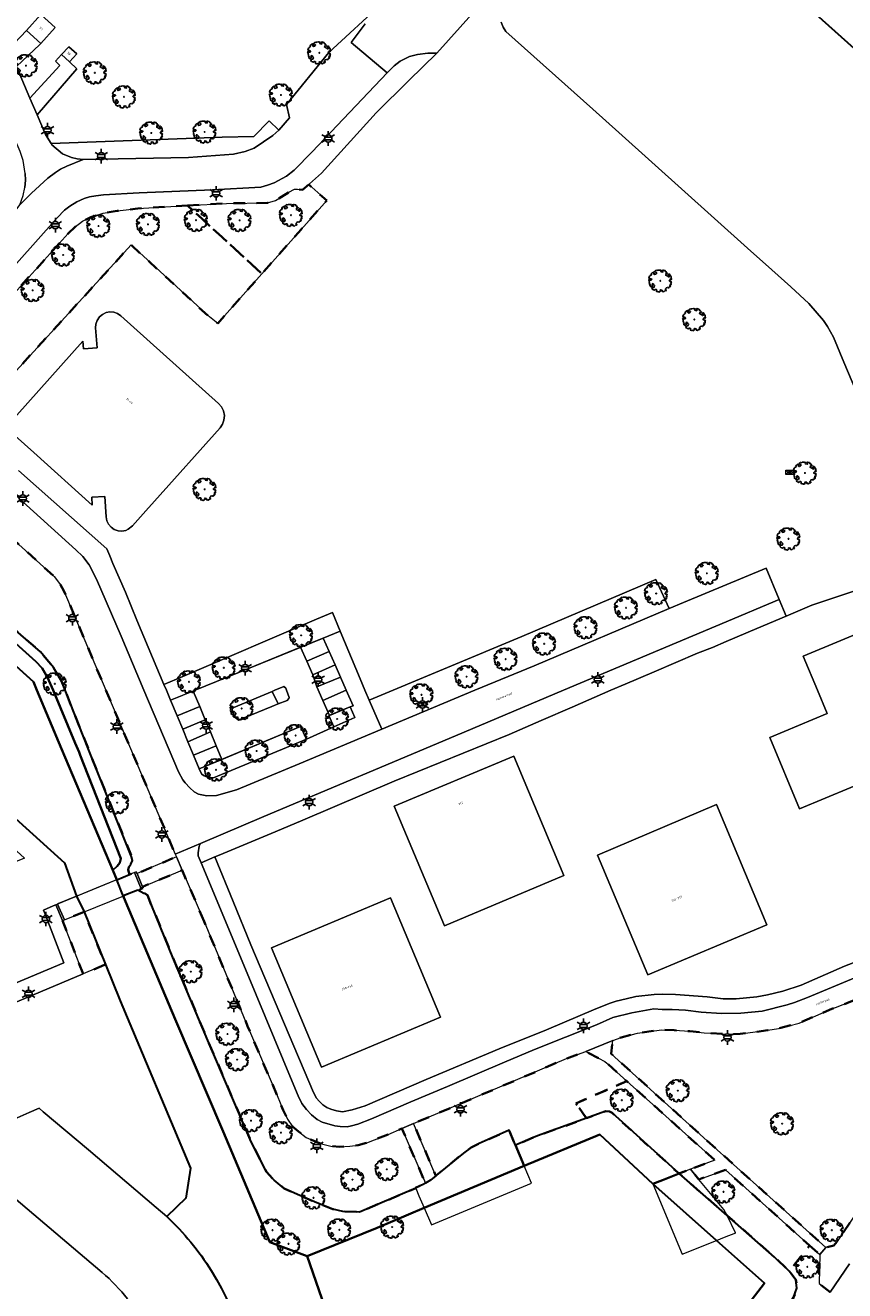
# Model space of a CAD drawing. Extents: x 105780 to 185197, y 477999 to 525027.
# Tile 153 of 256: x 108381 to 108524, y 478896 to 479115. Entities that reach past the tile are written whole.
import ezdxf
from ezdxf.enums import TextEntityAlignment as Align

# ---------------------------------------------------------------- set-up
doc = ezdxf.new("R2010")
doc.units = 0
doc.linetypes.add('XX-HIDDEN', pattern=[4, 2, -2])
for name, color, linetype, lineweight in [('B-GV-GR-BOOM-S', 252, 'Continuous', 25), ('B-GV-GR-HAAG_01-G', 252, 'GR-HAAG1', 13), ('B-GV-GR-MATERIAALGRENS-G', 252, 'XX-HIDDEN', 35), ('B-RO-IE-MEUBILAIR_WEGMEUBILAIR-S', 252, 'Continuous', 25), ('B-WE-GW-WATERGANG_SLOOT_INSTEEK-G', 252, 'Continuous', 30), ('B-WE-KW-KUNSTWERK_STEIGER-GV', 252, 'Continuous', 18), ('B-XX-KG-KADASTRAAL_BEBOUWING-G', 252, 'Continuous', 20), ('B1-WE-KW-KUNSTWERK_DEK-BRUG', 252, 'Continuous', 18), ('B1-WE-KW-KUNSTWERK_LANDHOOFD-GV', 252, 'Continuous', 18), ('B1-WE-OG-BEBOUWING-T18', 7, 'Continuous', 18), ('B1-WE-OG-TERREIN_ERF-GV', 252, 'Continuous', 18), ('B1-WE-OG-TOPOGRAFIE-T18', 10, 'Continuous', 18), ('B1-WE-VH-VERHARDING_ASFALT-GV', 252, 'Continuous', 18), ('B1-WE-VH-VERHARDING_BETONSTRAATSTEEN-GV', 252, 'Continuous', 18), ('B1-WE-VH-VERHARDING_STRAATBAKSTEEN-GV', 252, 'Continuous', 18), ('B1-WE-VH-VERHARDING_TEGEL-GV', 252, 'Continuous', 18), ('Default', 7, 'Continuous', 0)]:
    doc.layers.add(name, color=color, linetype=linetype, lineweight=lineweight)
doc.styles.add('NLCS-ISO', font='NLCS-ISO.ttf')
doc.styles.add('NLCS-ISO-M200-T18', font='NLCS-ISO.ttf', dxfattribs={"height": 0.36})
doc.linetypes.add('GR-HAAG1', pattern='A,6,[176,NLCS.shx,S=0.125,R=0,X=0,Y=0],-2', length=8)

# ---------------------------------------------------------------- blocks, each defined once
blk = doc.blocks.new('B-SIE-WEG_LICHTMAST-SO')
at = {"ltscale": 0.1}
for p, q in [((-1.1, 0.63), (-2.19, 1.27)), ((0, 1.27), (0, 2.53)), ((1.1, 0.63), (2.19, 1.27)), ((-1.1, -0.63), (-2.19, -1.27)), ((0, -1.27), (0, -2.53)), ((1.1, -0.63), (2.19, -1.27))]:
    blk.add_line(p, q, dxfattribs=at)
at = {"flags": 128}
for points in [[(-1.16, 0.5), (1.16, 0.5)], [(-1.16, -0.5), (1.16, -0.5)]]:
    blk.add_lwpolyline(points, dxfattribs=at)
at = {"ltscale": 0.1}
blk.add_circle((0, 0), 1.27, dxfattribs=at)
at = {"style": 'NLCS-ISO'}
blk.add_attdef('TYPE', text='', height=1.8, dxfattribs=at).set_placement((0, 2.53), align=Align.BOTTOM_CENTER)
blk = doc.blocks.new('B-SGR-BOOM_06')
at = {"linetype": 'Continuous', "flags": 128}
blk.add_lwpolyline([(1.08, 1.41), (1.01, 1.58), (0.88, 1.63), (0.78, 1.81), (0.51, 1.88), (0.34, 1.81), (0.44, 1.71), (0.43, 1.52), (0.09, 1.59), (0.14, 1.73), (0.07, 1.88), (-0.06, 1.84), (-0.19, 1.88), (-0.46, 1.86), (-0.6, 1.79), (-0.78, 1.83), (-1.02, 1.64), (-0.85, 1.56), (-0.8, 1.46), (-0.63, 1.37), (-0.8, 1.16), (-1.02, 1.11), (-1.17, 1.24), (-1.05, 1.29), (-1.15, 1.54), (-1.45, 1.37), (-1.6, 1.21), (-1.52, 1.14), (-1.6, 1.01), (-1.77, 0.94), (-1.89, 0.82), (-2, 0.49), (-1.55, 0.37), (-1.48, 0.22), (-1.6, 0.12), (-1.8, 0.12), (-1.84, 0.22), (-2.04, 0.15), (-1.9, -0.07), (-1.97, -0.15), (-1.89, -0.22), (-1.95, -0.4), (-1.81, -0.47), (-1.89, -0.62), (-1.77, -0.64), (-1.72, -0.68), (-1.85, -0.84), (-1.57, -1.07), (-1.47, -0.97), (-1.38, -0.79), (-1.45, -0.7), (-1.37, -0.47), (-1.25, -0.54), (-1.12, -0.7), (-1, -0.8), (-1.12, -1.12), (-1.37, -1.17), (-1.47, -1.36), (-1.33, -1.51), (-1.13, -1.56), (-1.11, -1.61), (-1.08, -1.66), (-0.93, -1.49), (-0.73, -1.49), (-0.63, -1.56), (-0.68, -1.71), (-0.68, -1.84), (-0.46, -1.89), (-0.24, -1.88), (-0.19, -1.98), (-0.09, -1.86), (0.04, -1.79), (-0.02, -1.6), (0.11, -1.56), (0.31, -1.61), (0.34, -1.84), (0.46, -1.83), (0.58, -1.89), (0.83, -1.69), (0.95, -1.74), (0.93, -1.66), (1.06, -1.59), (0.96, -1.49), (0.85, -1.46), (1.03, -1.29), (1.05, -1.19), (1.26, -1.14), (1.42, -1.22), (1.51, -1.12), (1.51, -1.05), (1.65, -1.05), (1.65, -0.95), (1.78, -0.91), (1.78, -0.82), (1.63, -0.82), (1.82, -0.64), (1.7, -0.57), (1.85, -0.62), (1.9, -0.5), (1.82, -0.37), (1.93, -0.18), (1.87, -0.1), (1.7, -0.1), (1.5, 0.03), (1.63, 0.12), (1.75, 0.34), (1.82, 0.24), (1.95, 0.29), (1.87, 0.57), (1.88, 0.75), (1.8, 0.79), (1.67, 1.06), (1.53, 1.21), (1.35, 1.04), (1.47, 0.97), (1.57, 0.72), (1.41, 0.69), (1.33, 0.85), (1.2, 0.82), (1.06, 0.92), (0.9, 1.01), (0.98, 1.07), (0.93, 1.17), (1.01, 1.27), (1.15, 1.22), (1.26, 1.29)], close=True, dxfattribs=at)
blk.add_circle((0, 0), 0.06)
at = {"style": 'NLCS-ISO'}
blk.add_attdef('SOORT', text='', height=0.3, dxfattribs=at).set_placement((0, -0.36), align=Align.TOP_CENTER)
blk = doc.blocks.new('N-SKL-ET_OV_PUTKAST-SO')
at = {"ltscale": 0.5}
for points in [[(0, 0.375), (-0.375, 0), (0, -0.375)], [(0, 0.375), (-0.375, 0), (0, -0.375)], [(0.75, 0.375), (0.375, 0), (0.75, -0.375)], [(0.75, 0.375), (0.375, 0), (0.75, -0.375)]]:
    blk.add_hatch(color=256, dxfattribs=at).paths.add_polyline_path(points)
for p, q in [((-0.75, 0.375), (0, -0.375)), ((0, 0.375), (-0.75, -0.375)), ((0, 0.375), (0.75, -0.375)), ((0.75, 0.375), (0, -0.375))]:
    blk.add_line(p, q, dxfattribs=at)
at = {"ltscale": 0.5, "flags": 128}
for points in [[(-0.75, 0.375), (0, 0.375), (0, -0.375), (-0.75, -0.375)], [(0, 0.375), (0.75, 0.375), (0.75, -0.375), (0, -0.375)]]:
    blk.add_lwpolyline(points, close=True, dxfattribs=at)

msp = doc.modelspace()

# ---------------------------------------------------------------- linework, layer by layer
at = {"layer": 'B-GV-GR-HAAG_01-G', "flags": 128}
for points in [[(108433.047, 479009.048), (108436.017, 479010.258), (108434.669, 479013.481), (108431.913, 479012.306), (108408.679, 479002.397), (108405.435, 479001.013), (108405.86, 479000), (108406.588, 478998.266), (108410.843, 479000), (108420.377, 479003.885)], [(108435.113, 479004.383), (108431.259, 479002.674), (108431.944, 479000.595), (108436.059, 479002.248)], [(108425.263, 478997.617), (108424.208, 478999.807), (108417.548, 478997.033), (108417.279, 478996.723), (108417.342, 478996.268), (108417.634, 478995.616), (108417.944, 478995.148), (108418.366, 478994.811), (108418.863, 478994.923), (108419.347, 478995.218), (108424.144, 478997.163)], [(108437.739, 478997.119), (108434.018, 478995.6), (108434.923, 478993.67), (108438.526, 478995.297)], [(108412.606, 478994.856), (108408.681, 478993.247), (108409.591, 478991.063), (108413.49, 478992.776)], [(108430.178, 478991.527), (108429.134, 478993.687), (108411.554, 478986.356), (108411.915, 478985.512), (108412.305, 478985.203), (108412.985, 478984.9), (108414.018, 478984.806), (108420.848, 478987.646)]]:
    msp.add_lwpolyline(points, close=True, dxfattribs=at)
at = {"layer": 'B-GV-GR-MATERIAALGRENS-G', "flags": 128}
for points in [[(108430.551, 479087.72), (108429.433, 479086.785), (108428.581, 479086.923), (108428.077, 479086.902), (108427.119, 479086.389), (108425.831, 479085.562), (108424.772, 479084.965), (108423.411, 479084.515), (108416.296, 479084.447), (108409.534, 479084.053), (108422.425, 479072.247), (108428.813, 479079.461), (108433.666, 479084.942)], [(108409.534, 479084.053), (108400.879, 479083.549), (108397.322, 479083.144), (108394.905, 479082.726), (108392.736, 479082.041), (108391.321, 479081.341), (108390.024, 479080.394), (108388.842, 479079.234), (108368.449, 479056.652), (108366.835, 479054.555), (108366.051, 479053.237), (108365.778, 479052.139), (108366.231, 479051.168), (108366.901, 479050.28), (108369.842, 479047.424), (108371.286, 479046.127), (108399.728, 479077.227), (108413.317, 479064.744), (108414.748, 479063.601), (108415.48, 479064.403), (108422.425, 479072.247)], [(108377.126, 479028.134), (108376.448, 479027.464), (108369.271, 479019.459), (108371.379, 479017.75), (108378.477, 479011.463), (108384.014, 479006.64), (108386.273, 479003.97), (108387.692, 479001.484), (108388.269, 479000), (108392.289, 478989.891), (108394.238, 478984.991), (108399.829, 478971.123), (108399.983, 478970.475), (108399.706, 478969.858), (108399.361, 478969.328), (108399.211, 478968.858), (108399.466, 478968.04), (108400.313, 478968.388), (108400.628, 478968.516), (108400.756, 478968.202), (108403.194, 478969.245), (108407.585, 478971.123), (108407.391, 478971.575), (108395.37, 479000), (108388.089, 479017.253), (108387.464, 479018.28), (108386.412, 479019.705)], [(108412.395, 478959.9), (108408.586, 478968.788), (108401.682, 478965.932), (108401.781, 478965.69), (108401.466, 478965.563), (108400.919, 478965.343), (108401.92, 478964.759), (108402.112, 478964.719), (108402.558, 478964.475), (108406.965, 478953.661), (108413.038, 478939.261), (108420.548, 478921.704), (108423.191, 478916.474), (108424.519, 478915.038), (108426.278, 478913.572), (108428.573, 478912.528), (108431.937, 478911.101), (108434.726, 478910), (108436.456, 478909.589), (108439.325, 478909.504), (108449.1, 478913.649), (108449.081, 478913.694), (108450.41, 478914.29), (108450.771, 478914.507), (108446.719, 478923.996), (108444.297, 478922.968), (108440.619, 478921.525), (108439.118, 478921.111), (108437.662, 478920.914), (108435.907, 478920.834), (108434.385, 478920.923), (108432.749, 478921.311), (108431.599, 478921.764), (108430.11, 478922.453), (108428.782, 478923.46), (108427.753, 478924.35), (108426.883, 478925.589), (108426.08, 478927.17), (108425.055, 478929.714), (108419.949, 478941.734)], [(108391.584, 478961.586), (108388.153, 478960.205), (108387.838, 478960.078), (108391.402, 478950.8), (108392.236, 478951.151), (108395.285, 478952.435)], [(108548.29, 478936.376), (108551.72, 478940.205), (108536.655, 478951.049), (108529.852, 478948.14), (108524.302, 478945.888), (108520.862, 478944.554), (108515.591, 478942.261), (108512.012, 478941.36), (108510.183, 478941.029), (108505.406, 478940.395), (108503.405, 478940.327), (108499.145, 478940.587), (108496.63, 478940.851), (108493.953, 478941.025), (108491.712, 478941.109), (108487.572, 478940.551), (108484.734, 478939.78), (108483.266, 478939.244), (108483.024, 478936.947), (108499.666, 478921.853), (108520.243, 478903.353), (108521.641, 478903.714), (108522.206, 478904.367), (108526.186, 478910.349), (108528.823, 478914.121), (108532.757, 478919.457), (108534.208, 478921.349), (108537.04, 478924.778), (108541.048, 478927.863), (108541.83, 478928.914)], [(108476.883, 478928.334), (108485.716, 478932.213), (108482.252, 478935.33), (108481.911, 478935.596), (108478.584, 478937.363), (108475.275, 478936.114), (108448.715, 478924.843), (108452.594, 478915.792), (108452.705, 478915.881), (108457.374, 478919.738), (108458.735, 478920.705), (108460.081, 478921.369), (108465.297, 478923.678), (108466.398, 478921.075), (108469.954, 478922.609), (108470.867, 478922.939), (108478.696, 478925.765)], [(108485.716, 478932.213), (108476.883, 478928.334), (108478.696, 478925.765), (108482.087, 478926.989), (108482.705, 478926.911), (108483.165, 478926.683), (108494.769, 478916.156), (108496.747, 478916.927), (108500.971, 478918.486)], [(108502.812, 478916.83), (108498.199, 478915.169), (108496.747, 478916.927), (108494.769, 478916.156), (108503.15, 478908.906), (108511.314, 478901.684), (108513.893, 478899.252), (108517.421, 478903.685)]]:
    msp.add_lwpolyline(points, close=True, dxfattribs=at)
msp.add_lwpolyline([(108521.015, 478895.6), (108519.059, 478897.12), (108519.169, 478902.112), (108517.421, 478903.685), (108513.893, 478899.252), (108515.057, 478897.758), (108515.223, 478896.301), (108514.651, 478894.682), (108511.841, 478890.316), (108508.357, 478885.334), (108504.656, 478880.168), (108500.924, 478875.428), (108497.686, 478871.49), (108493.699, 478866.886), (108489.979, 478862.622), (108486.118, 478858.195), (108481.816, 478853.919), (108477.135, 478849.403), (108472.241, 478845.07), (108467.051, 478840.164), (108462.085, 478835.979), (108457.63, 478832.78), (108452.468, 478829.193), (108447.091, 478825.22), (108440.975, 478821.425), (108428.352, 478813.968), (108422.525, 478810.722), (108416.475, 478808.044), (108406.827, 478803.594), (108397.472, 478799.211), (108382.826, 478792.86), (108368.216, 478786.813), (108360.582, 478783.545), (108314.344, 478764.145), (108307.258, 478763.448), (108283.065, 478753.278), (108283.801, 478751.491), (108285.543, 478752.199), (108286.294, 478750.275), (108343.762, 478774.57), (108346.64, 478775.437), (108349.563, 478776.14), (108359.821, 478778.2)], dxfattribs=at)
at = {"layer": 'B-WE-GW-WATERGANG_SLOOT_INSTEEK-G', "flags": 128}
for points in [[(108517.4, 479118.26), (108539.88, 479098.12)], [(108374.999, 479012.321), (108383.214, 479004.99), (108384.31, 479003.813), (108385.251, 479002.227), (108386.186, 479000), (108390.033, 478990.838), (108390.697, 478989.256), (108390.923, 478988.718), (108397.923, 478970.802), (108397.76, 478970.086), (108397.314, 478969.472), (108396.58, 478968.769), (108397.268, 478967.139), (108399.466, 478968.04), (108399.211, 478968.858), (108399.361, 478969.328), (108399.706, 478969.858), (108399.983, 478970.475), (108399.829, 478971.123), (108394.238, 478984.991), (108392.289, 478989.891), (108388.269, 479000), (108387.692, 479001.484), (108386.273, 479003.97), (108384.014, 479006.64), (108378.477, 479011.463)], [(108390.188, 478802.939), (108396.928, 478805.929), (108403.55, 478808.778), (108409.206, 478811.329), (108415.702, 478814.689), (108421.591, 478817.548), (108428.231, 478821.196), (108434.385, 478824.72), (108439.995, 478828.194), (108444.772, 478831.355), (108447.915, 478833.547), (108452.769, 478836.932), (108430.278, 478901.825), (108423.777, 478904.282), (108415.676, 478923.466), (108407.385, 478942.927), (108398.773, 478963.363), (108398.368, 478964.316), (108397.268, 478967.139), (108396.58, 478968.769), (108387.674, 478989.861), (108383.393, 479000), (108382.78, 479001.452), (108373.109, 479010.202)], [(108370.401, 478986.052), (108388.159, 478970.056), (108390.243, 478964.259), (108391.584, 478961.586), (108395.285, 478952.435), (108397.829, 478946.144), (108410.055, 478917.106), (108409.202, 478911.93), (108405.925, 478908.706)], [(108506.33, 478892.859), (108509.573, 478897.165), (108501.297, 478904.583), (108490.209, 478914.38), (108481.06, 478922.964), (108467.932, 478917.535), (108467.9, 478917.522), (108450.565, 478910.221), (108442.402, 478906.755), (108430.278, 478901.825), (108452.769, 478836.932)], [(108514.651, 478894.682), (108515.223, 478896.301), (108515.057, 478897.758), (108513.893, 478899.252), (108511.314, 478901.684), (108503.15, 478908.906), (108494.769, 478916.156), (108491.893, 478915.036), (108490.209, 478914.38), (108501.297, 478904.583), (108509.573, 478897.165), (108506.33, 478892.859)]]:
    msp.add_lwpolyline(points, dxfattribs=at)
for points in [[(108368.198, 479018.273), (108366.409, 479016.263), (108373.109, 479010.202), (108382.78, 479001.452), (108383.393, 479000), (108387.674, 478989.861), (108396.58, 478968.769), (108397.314, 478969.472), (108397.76, 478970.086), (108397.923, 478970.802), (108390.923, 478988.718), (108390.697, 478989.256), (108390.033, 478990.838), (108386.186, 479000), (108385.251, 479002.227), (108384.31, 479003.813), (108383.214, 479004.99), (108374.999, 479012.321), (108370.338, 479016.481)], [(108406.965, 478953.661), (108402.558, 478964.475), (108402.112, 478964.719), (108401.92, 478964.759), (108400.919, 478965.343), (108398.368, 478964.316), (108398.773, 478963.363), (108407.385, 478942.927), (108415.676, 478923.466), (108423.777, 478904.282), (108430.278, 478901.825), (108442.402, 478906.755), (108450.565, 478910.221), (108467.9, 478917.522), (108467.932, 478917.535), (108467.154, 478919.286), (108466.398, 478921.075), (108465.297, 478923.678), (108460.081, 478921.369), (108458.735, 478920.705), (108457.374, 478919.738), (108452.705, 478915.881), (108452.594, 478915.792), (108451.654, 478915.037), (108450.771, 478914.507), (108450.41, 478914.29), (108449.081, 478913.694), (108449.1, 478913.649), (108439.325, 478909.504), (108436.456, 478909.589), (108434.726, 478910), (108431.937, 478911.101), (108428.573, 478912.528), (108426.278, 478913.572), (108424.519, 478915.038), (108423.191, 478916.474), (108420.548, 478921.704), (108413.038, 478939.261)], [(108481.06, 478922.964), (108490.209, 478914.38), (108491.893, 478915.036), (108494.769, 478916.156), (108483.165, 478926.683), (108482.705, 478926.911), (108482.087, 478926.989), (108478.696, 478925.765), (108470.867, 478922.939), (108469.954, 478922.609), (108466.398, 478921.075), (108467.154, 478919.286), (108467.932, 478917.535)]]:
    msp.add_lwpolyline(points, close=True, dxfattribs=at)
for points in [[(108405.925, 478908.706, -0.0659739), (108413.62, 478899.38)], [(108413.62, 478899.38, -0.1595803), (108420.4, 478871.77)]]:
    msp.add_lwpolyline(points, format="xyb", dxfattribs=at)
at = {"layer": 'B-WE-KW-KUNSTWERK_STEIGER-GV', "flags": 128}
for points in [[(108449.081, 478913.694), (108449.1, 478913.649), (108449.664, 478912.328), (108450.565, 478910.221), (108451.815, 478907.294), (108469.164, 478914.533), (108467.9, 478917.522), (108467.154, 478919.286), (108466.398, 478921.075), (108465.297, 478923.678), (108460.081, 478921.369), (108458.735, 478920.705), (108457.374, 478919.738), (108452.705, 478915.881), (108452.594, 478915.792), (108451.654, 478915.037), (108450.771, 478914.507), (108450.41, 478914.29)], [(108490.209, 478914.38), (108495.313, 478902.197), (108501.297, 478904.583), (108502.672, 478905.131), (108504.608, 478905.903), (108504.581, 478905.917), (108503.15, 478908.906), (108502.526, 478909.931), (108498.199, 478915.169), (108496.747, 478916.927), (108494.769, 478916.156), (108491.893, 478915.036)]]:
    msp.add_lwpolyline(points, close=True, dxfattribs=at)
at = {"layer": 'B-XX-KG-KADASTRAAL_BEBOUWING-G', "flags": 128}
for points in [[(108381.564, 479114.404), (108384.05, 479112.15), (108386.58, 479114.94), (108384.156, 479117.149), (108384.1, 479117.2)], [(108387.674, 479110.255), (108389.05, 479109), (108390.3, 479110.37), (108388.91, 479111.61)], [(108382.841, 479041.223), (108393, 479032.1), (108392.92, 479033.49), (108395.18, 479033.59), (108395.38, 479030.08), (108395.5, 479029.41), (108395.8, 479028.78), (108396.25, 479028.27), (108396.82, 479027.88), (108397.47, 479027.65), (108398.15, 479027.59), (108398.83, 479027.73), (108399.198, 479027.911), (108399.98, 479028.49), (108402.312, 479031.107), (108403.806, 479032.782), (108415.16, 479045.52), (108415.6, 479046.14), (108415.84, 479046.87), (108415.92, 479047.68), (108415.77, 479048.44), (108415.42, 479049.15), (108414.91, 479049.76), (108397.94, 479064.95), (108397.38, 479065.33), (108396.74, 479065.55), (108396.02, 479065.64), (108395.38, 479065.49), (108394.76, 479065.19), (108394.23, 479064.74), (108393.82, 479064.15), (108393.6, 479063.51), (108393.57, 479062.84), (108393.83, 479059.39), (108391.49, 479059.2), (108391.36, 479060.53), (108378, 479045.57)], [(108528.66, 479011.06), (108516.32, 479005.92), (108518.784, 479000), (108520.47, 478995.95), (108510.5, 478991.8), (108515.65, 478979.43), (108529.04, 478985.01), (108529.71, 478983.39), (108531.32, 478984.07), (108536.9, 478970.68), (108549.25, 478975.83), (108545.1, 478985.8), (108555.06, 478989.95), (108550.841, 479000), (108549.88, 479002.29), (108544.366, 479000), (108539.19, 478997.85), (108533.982, 479000), (108533.11, 479000.36)], [(108466.1, 478988.58), (108445.38, 478979.88), (108454.097, 478959.167), (108474.8, 478967.88)], [(108509.996, 478959.33), (108501.288, 478980.156), (108480.648, 478971.414), (108489.344, 478950.649)], [(108453.419, 478943.281), (108444.726, 478963.993), (108424.072, 478955.295), (108432.761, 478934.608)]]:
    msp.add_lwpolyline(points, close=True, dxfattribs=at)
msp.add_lwpolyline([(108405.925, 478908.706), (108404.089, 478910.308), (108392.321, 478920.264), (108384.486, 478926.893), (108383.78, 478927.49), (108382.075, 478926.757), (108379.45, 478925.63), (108378.07, 478926.76), (108371.624, 478924.108), (108372.946, 478923.027), (108370.719, 478922.03), (108368.62, 478921.09), (108394.72, 478899.02)], dxfattribs=at)
for points in [[(108413.62, 478899.38, 0.0659739), (108405.925, 478908.706)], [(108394.72, 478899.02, -0.0470335), (108399.113, 478894.441)], [(108420.4, 478871.77, 0.1595803), (108413.62, 478899.38)]]:
    msp.add_lwpolyline(points, format="xyb", dxfattribs=at)
at = {"layer": 'B1-WE-KW-KUNSTWERK_DEK-BRUG', "flags": 128}
msp.add_lwpolyline([(108387.838, 478960.078), (108388.153, 478960.205), (108401.466, 478965.563), (108401.781, 478965.69), (108401.682, 478965.932), (108400.756, 478968.202), (108400.628, 478968.516), (108400.313, 478968.388), (108386.993, 478962.926), (108386.678, 478962.797)], close=True, dxfattribs=at)
at = {"layer": 'B1-WE-KW-KUNSTWERK_LANDHOOFD-GV', "flags": 128}
for points in [[(108400.756, 478968.202), (108400.628, 478968.516), (108400.313, 478968.388), (108401.466, 478965.563), (108401.781, 478965.69), (108401.682, 478965.932)], [(108386.993, 478962.926), (108386.678, 478962.797), (108387.838, 478960.078), (108388.153, 478960.205)]]:
    msp.add_lwpolyline(points, close=True, dxfattribs=at)
at = {"layer": 'B1-WE-OG-TERREIN_ERF-GV', "flags": 128}
for points in [[(108462.353, 479121.246), (108452.743, 479110.49), (108447.928, 479105.739), (108442.238, 479100.124), (108432.746, 479089.688), (108430.675, 479087.824), (108430.551, 479087.72), (108433.666, 479084.942), (108428.813, 479079.461), (108422.425, 479072.247), (108415.48, 479064.403), (108414.748, 479063.601), (108413.317, 479064.744), (108399.728, 479077.227), (108371.286, 479046.127)], [(108384.156, 479117.149), (108386.58, 479114.94), (108384.05, 479112.15), (108383.883, 479111.992), (108379.848, 479108.18), (108382.163, 479102.687), (108387.343, 479108.351), (108386.598, 479109.135), (108387.674, 479110.255), (108388.91, 479111.61), (108390.3, 479110.37), (108389.05, 479109), (108390.297, 479107.757), (108383.415, 479099.783), (108384.887, 479096.368), (108385.852, 479094.807), (108415.518, 479095.946), (108421.011, 479096.022), (108423.688, 479098.754), (108425.372, 479097.138), (108427.189, 479099.3), (108426.715, 479101.616), (108434.033, 479110.605), (108443.543, 479119.393)], [(108539.88, 479098.12), (108517.4, 479118.26)], [(108379.459, 479112.162), (108381.564, 479114.404), (108384.1, 479117.2)], [(108463.917, 479115.893), (108464.243, 479114.982), (108464.755, 479114.253), (108479.823, 479100.805), (108484.341, 479096.753), (108506.668, 479076.678), (108510.884, 479072.934), (108514.194, 479069.993), (108517.282, 479067.092), (108519.823, 479064.121), (108520.511, 479063.068), (108521.563, 479061.214), (108523.384, 479056.877), (108525.428, 479052.005)], [(108525.428, 479052.005), (108523.384, 479056.877), (108521.563, 479061.214), (108520.511, 479063.068), (108519.823, 479064.121), (108517.282, 479067.092), (108514.194, 479069.993), (108510.884, 479072.934), (108506.668, 479076.678), (108484.341, 479096.753), (108479.823, 479100.805), (108464.755, 479114.253), (108464.243, 479114.982), (108463.917, 479115.893)], [(108380.217, 479038.108), (108395.497, 479024.523), (108396.06, 479023.293), (108396.55, 479022.011), (108398.731, 479016.987), (108400.753, 479012.17), (108405.435, 479001.013), (108408.679, 479002.397), (108431.913, 479012.306), (108434.669, 479013.481), (108436.017, 479010.258), (108439.47, 479002), (108440.282, 479000), (108441.026, 478998.301), (108467.501, 479009.33), (108490.778, 479019.203), (108493.053, 479014.194), (108495.551, 479015.229), (108509.894, 479021.169), (108512.152, 479015.717), (108513.338, 479012.855), (108517.831, 479014.767), (108520.591, 479015.694), (108525.605, 479017.378)], [(108525.605, 479017.378), (108520.591, 479015.694), (108517.831, 479014.767), (108513.338, 479012.855), (108508.277, 479010.701), (108502.961, 479008.439), (108500.598, 479007.433), (108497.992, 479006.404), (108490.433, 479003.197), (108485.437, 479001.077), (108482.957, 479000), (108476.26, 478997.09), (108470.856, 478994.742), (108465.29, 478992.323), (108445.371, 478984.229), (108429.492, 478977.482), (108424.746, 478975.466), (108415.012, 478971.405), (108414.254, 478971.089), (108417.435, 478963.364), (108420.525, 478955.861), (108431.373, 478930.215), (108431.917, 478929.259), (108432.324, 478928.706), (108432.996, 478928.096), (108433.701, 478927.657), (108434.383, 478927.323), (108435.338, 478927.04), (108436.407, 478926.856), (108438.082, 478927.206), (108440.341, 478927.936), (108450.917, 478932.463), (108463.549, 478937.781), (108471.778, 478941.084), (108480.349, 478944.747), (108482.819, 478945.752), (108483.868, 478946.072), (108485.631, 478946.459), (108487.268, 478946.899), (108490.446, 478947.204), (108491.82, 478947.272), (108494.148, 478947.256), (108499.646, 478946.809), (108502.411, 478946.472), (108504.679, 478946.452), (108508.279, 478946.849), (108510.108, 478947.179), (108512.789, 478947.801), (108515.959, 478948.856), (108523.483, 478952.168), (108529.771, 478954.581)], [(108384.706, 478961.444), (108384.54, 478961.877), (108386.204, 478962.593), (108386.678, 478962.797), (108386.993, 478962.926), (108387.165, 478962.997), (108390.243, 478964.259), (108388.159, 478970.056), (108370.401, 478986.052), (108362.084, 478993.544), (108360.478, 478991.761), (108359.407, 478990.572), (108367.74, 478983.066), (108381.262, 478970.885), (108375.35, 478968.508), (108377.718, 478962.617), (108376.941, 478962.305), (108375.197, 478961.604), (108366.925, 478958.279), (108365.13, 478957.557), (108364.171, 478957.172)], [(108347.588, 478936.479), (108347.848, 478935.853), (108347.914, 478935.881), (108371.372, 478945.71), (108388.048, 478952.698), (108384.706, 478961.444)], [(108379.45, 478925.63), (108382.075, 478926.757), (108383.78, 478927.49), (108384.486, 478926.893), (108392.321, 478920.264), (108404.089, 478910.308), (108405.925, 478908.706), (108409.202, 478911.93), (108410.055, 478917.106), (108397.829, 478946.144), (108395.285, 478952.435), (108392.236, 478951.151), (108391.402, 478950.8), (108349.123, 478932.996)], [(108394.72, 478899.02), (108368.62, 478921.09)]]:
    msp.add_lwpolyline(points, dxfattribs=at)
for points in [[(108382.841, 479041.223), (108378, 479045.57), (108391.36, 479060.53), (108391.49, 479059.2), (108393.83, 479059.39), (108393.57, 479062.84), (108393.6, 479063.51), (108393.82, 479064.15), (108394.23, 479064.74), (108394.76, 479065.19), (108395.38, 479065.49), (108396.02, 479065.64), (108396.74, 479065.55), (108397.38, 479065.33), (108397.94, 479064.95), (108414.91, 479049.76), (108415.42, 479049.15), (108415.77, 479048.44), (108415.92, 479047.68), (108415.84, 479046.87), (108415.6, 479046.14), (108415.16, 479045.52), (108403.806, 479032.782), (108402.312, 479031.107), (108399.98, 479028.49), (108399.198, 479027.911), (108398.83, 479027.73), (108398.15, 479027.59), (108397.47, 479027.65), (108396.82, 479027.88), (108396.25, 479028.27), (108395.8, 479028.78), (108395.5, 479029.41), (108395.38, 479030.08), (108395.18, 479033.59), (108392.92, 479033.49), (108393, 479032.1)], [(108493.053, 479014.194), (108490.778, 479019.203), (108467.501, 479009.33), (108441.026, 478998.301), (108443.231, 478993.262), (108459.339, 479000), (108469.622, 479004.256)], [(108549.88, 479002.29), (108550.841, 479000), (108555.06, 478989.95), (108545.1, 478985.8), (108549.25, 478975.83), (108536.9, 478970.68), (108531.32, 478984.07), (108529.71, 478983.39), (108529.04, 478985.01), (108515.65, 478979.43), (108510.5, 478991.8), (108520.47, 478995.95), (108518.784, 479000), (108516.32, 479005.92), (108528.66, 479011.06), (108533.11, 479000.36), (108533.982, 479000), (108539.19, 478997.85), (108544.366, 479000)], [(108474.8, 478967.88), (108454.097, 478959.167), (108445.38, 478979.88), (108466.1, 478988.58)], [(108509.996, 478959.33), (108489.344, 478950.649), (108480.648, 478971.414), (108501.288, 478980.156)], [(108453.419, 478943.281), (108432.761, 478934.608), (108424.072, 478955.295), (108444.726, 478963.993)]]:
    msp.add_lwpolyline(points, close=True, dxfattribs=at)
at = {"layer": 'B1-WE-OG-TERREIN_ERF-GV'}
msp.add_lwpolyline([(108399.113, 478894.441, 0.0470335), (108394.72, 478899.02)], format="xyb", dxfattribs=at)
at = {"layer": 'B1-WE-VH-VERHARDING_ASFALT-GV', "flags": 128}
for points in [[(108440.328, 479115.599), (108437.922, 479112.353), (108444.176, 479107.09), (108445.34, 479108.294), (108446.415, 479109.106), (108447.995, 479109.909), (108449.438, 479110.288), (108451.201, 479110.476), (108452.653, 479110.504), (108452.743, 479110.49), (108462.353, 479121.246)], [(108541.636, 478956.935), (108517.079, 478946.685), (108514.798, 478945.832), (108513.51, 478945.433), (108509.178, 478944.356), (108505.501, 478943.969), (108502.165, 478943.943), (108498.612, 478944.163), (108495.924, 478944.49), (108493.603, 478944.614), (108491.828, 478944.608), (108490.409, 478944.751), (108486.601, 478944.049), (108483.32, 478943.261), (108480.443, 478941.952), (108469.71, 478937.704), (108464.494, 478935.507), (108454.634, 478931.245), (108448.27, 478928.613), (108441.452, 478925.688), (108439.056, 478924.735), (108437.974, 478924.443), (108437.189, 478924.294), (108435.978, 478924.314), (108435.095, 478924.45), (108432.845, 478925.084), (108432.03, 478925.561), (108431.008, 478926.361), (108430.129, 478927.293), (108429.335, 478928.323), (108428.702, 478929.67), (108427.668, 478932.138), (108419.844, 478950.931), (108411.866, 478970.094), (108411.36, 478971.309), (108411.341, 478971.783), (108411.518, 478972.944), (108411.782, 478973.443), (108407.391, 478971.575), (108407.585, 478971.123), (108408.586, 478968.788), (108412.395, 478959.9), (108419.949, 478941.734), (108425.055, 478929.714), (108426.08, 478927.17), (108426.883, 478925.589), (108427.753, 478924.35), (108428.782, 478923.46), (108430.11, 478922.453), (108431.599, 478921.764), (108432.749, 478921.311), (108434.385, 478920.923), (108435.907, 478920.834), (108437.662, 478920.914), (108439.118, 478921.111), (108440.619, 478921.525), (108444.297, 478922.968), (108446.719, 478923.996), (108448.715, 478924.843), (108475.275, 478936.114), (108478.584, 478937.363), (108483.266, 478939.244), (108484.734, 478939.78), (108487.572, 478940.551), (108491.712, 478941.109), (108493.953, 478941.025), (108496.63, 478940.851), (108499.145, 478940.587), (108503.405, 478940.327), (108505.406, 478940.395), (108510.183, 478941.029), (108512.012, 478941.36), (108515.591, 478942.261), (108520.862, 478944.554), (108524.302, 478945.888)], [(108524.318, 478900.532), (108521.015, 478895.6)]]:
    msp.add_lwpolyline(points, dxfattribs=at)
msp.add_lwpolyline([(108386.678, 478962.797), (108387.838, 478960.078), (108388.153, 478960.205), (108401.466, 478965.563), (108401.781, 478965.69), (108401.682, 478965.932), (108400.756, 478968.202), (108400.628, 478968.516), (108400.313, 478968.388), (108393.658, 478965.659), (108386.993, 478962.926)], close=True, dxfattribs=at)
at = {"layer": 'B1-WE-VH-VERHARDING_BETONSTRAATSTEEN-GV', "flags": 128}
for points in [[(108443.543, 479119.393), (108434.033, 479110.605), (108426.715, 479101.616), (108427.189, 479099.3), (108425.372, 479097.138), (108424.344, 479096.231), (108421.075, 479093.991), (108419.536, 479093.425), (108417.472, 479093.005), (108409.666, 479092.424), (108391.418, 479092.06), (108388.565, 479090.894), (108387.511, 479090.381), (108386.596, 479089.812), (108385.292, 479088.812), (108382.449, 479086.19), (108380.428, 479084.18)], [(108376.519, 479070.343), (108386.907, 479081.952), (108388.205, 479083.251), (108389.09, 479083.953), (108390.306, 479084.732), (108391.604, 479085.294), (108392.525, 479085.582), (108393.599, 479085.771), (108394.95, 479085.905), (108401.142, 479086.249), (108413.829, 479086.811), (108422.248, 479087.264), (108423.388, 479087.591), (108424.522, 479088.009), (108426.676, 479089.144), (108427.993, 479090.203), (108431.148, 479093.385), (108444.176, 479107.09), (108437.922, 479112.353), (108440.328, 479115.599)], [(108380.428, 479084.18), (108382.449, 479086.19), (108385.292, 479088.812), (108386.596, 479089.812), (108387.511, 479090.381), (108388.565, 479090.894), (108391.418, 479092.06), (108390.365, 479092.177), (108389.4, 479092.398), (108387.803, 479093.062), (108385.987, 479094.588), (108385.852, 479094.807), (108384.887, 479096.368), (108383.415, 479099.783), (108382.163, 479102.687), (108379.848, 479108.18)], [(108381.336, 479089.614), (108381.418, 479088.483), (108381.32, 479087.208)], [(108377.126, 479028.134), (108386.412, 479019.705), (108387.464, 479018.28), (108388.089, 479017.253), (108395.37, 479000), (108407.391, 478971.575), (108411.782, 478973.443), (108422.767, 478978.117), (108456.015, 478992.114), (108474.748, 479000), (108504.042, 479012.336), (108510.339, 479014.961), (108512.152, 479015.717), (108509.894, 479021.169), (108495.551, 479015.229), (108493.053, 479014.194), (108469.622, 479004.256), (108459.339, 479000), (108443.231, 478993.262), (108428.91, 478987.225), (108418.027, 478982.706), (108414.53, 478981.735), (108412.894, 478981.694), (108411.448, 478982.003), (108410.684, 478982.407), (108409.903, 478983.055), (108409.087, 478983.961), (108408.729, 478984.471), (108407.972, 478985.841), (108401.915, 479000), (108397.996, 479009.361), (108393.73, 479019.282), (108392.45, 479021.762), (108391.353, 479023.168), (108390.136, 479024.336), (108375.415, 479037.624)]]:
    msp.add_lwpolyline(points, dxfattribs=at)
for points in [[(108383.883, 479111.992), (108384.05, 479112.15), (108381.564, 479114.404), (108379.459, 479112.162), (108378.597, 479111.162), (108379.848, 479108.18)], [(108390.297, 479107.757), (108389.05, 479109), (108387.674, 479110.255), (108386.598, 479109.135), (108387.343, 479108.351), (108382.163, 479102.687), (108383.415, 479099.783)], [(108434.069, 479006.74), (108433.047, 479009.048), (108429.141, 479007.456), (108430.215, 479005.031)], [(108431.944, 479000.595), (108431.259, 479002.674), (108430.215, 479005.031), (108429.141, 479007.456), (108420.377, 479003.885), (108410.843, 479000), (108410.516, 478999.867), (108411.642, 478997.168), (108412.606, 478994.856), (108413.49, 478992.776), (108414.495, 478990.366), (108415.484, 478987.995), (108429.134, 478993.687), (108430.178, 478991.527), (108434.923, 478993.67), (108434.018, 478995.6), (108434.135, 478995.648), (108433.003, 478998.204)], [(108435.113, 479004.383), (108434.069, 479006.74), (108430.215, 479005.031), (108431.259, 479002.674)], [(108436.059, 479002.248), (108431.944, 479000.595), (108433.003, 478998.204), (108437.054, 479000)], [(108411.642, 478997.168), (108410.516, 478999.867), (108406.588, 478998.266), (108407.717, 478995.559)], [(108427.161, 478998.766), (108427.085, 478998.546), (108426.786, 478998.234), (108425.263, 478997.617), (108424.144, 478997.163), (108419.347, 478995.218), (108418.863, 478994.923), (108418.366, 478994.811), (108417.944, 478995.148), (108417.634, 478995.616), (108417.342, 478996.268), (108417.279, 478996.723), (108417.548, 478997.033), (108424.208, 478999.807), (108424.671, 479000), (108426.214, 479000.643), (108426.588, 479000.348), (108426.714, 479000)], [(108424.208, 478999.807), (108425.263, 478997.617), (108426.786, 478998.234), (108427.085, 478998.546), (108427.161, 478998.766), (108426.714, 479000), (108426.588, 479000.348), (108426.214, 479000.643), (108424.671, 479000)], [(108437.054, 479000), (108433.003, 478998.204), (108434.135, 478995.648), (108437.739, 478997.119), (108438.244, 478997.313)], [(108411.642, 478997.168), (108407.717, 478995.559), (108408.681, 478993.247), (108412.606, 478994.856)], [(108413.49, 478992.776), (108409.591, 478991.063), (108410.555, 478988.751), (108414.495, 478990.366)], [(108414.495, 478990.366), (108410.555, 478988.751), (108411.554, 478986.356), (108415.484, 478987.995)], [(108408.586, 478968.788), (108407.585, 478971.123), (108403.194, 478969.245), (108400.756, 478968.202), (108401.682, 478965.932)]]:
    msp.add_lwpolyline(points, close=True, dxfattribs=at)
at = {"layer": 'B1-WE-VH-VERHARDING_STRAATBAKSTEEN-GV', "flags": 128}
msp.add_lwpolyline([(108448.715, 478924.843), (108446.719, 478923.996), (108450.771, 478914.507), (108451.654, 478915.037), (108452.594, 478915.792)], close=True, dxfattribs=at)
at = {"layer": 'B1-WE-VH-VERHARDING_TEGEL-GV', "flags": 128}
for points in [[(108380.428, 479084.18), (108381.01, 479085.786), (108381.32, 479087.208), (108381.418, 479088.483), (108381.336, 479089.614), (108381.01, 479091.895), (108380.492, 479093.422), (108379.38, 479095.993), (108377.424, 479100.515), (108361.428, 479138.72), (108359.194, 479137.775), (108359.241, 479137.662), (108359.696, 479136.306), (108362.631, 479129.826), (108378.597, 479091.798), (108379.087, 479089.291), (108379.096, 479088.073), (108378.924, 479087.096), (108378.619, 479085.995), (108378.085, 479084.939), (108377.375, 479084.032), (108379.168, 479082.435)], [(108425.372, 479097.138), (108423.688, 479098.754), (108421.011, 479096.022), (108415.518, 479095.946), (108385.852, 479094.807), (108385.987, 479094.588), (108387.803, 479093.062), (108389.4, 479092.398), (108390.365, 479092.177), (108391.418, 479092.06), (108409.666, 479092.424), (108417.472, 479093.005), (108419.536, 479093.425), (108421.075, 479093.991), (108424.344, 479096.231)], [(108470.856, 478994.742), (108476.26, 478997.09), (108482.957, 479000), (108485.437, 479001.077), (108490.433, 479003.197), (108497.992, 479006.404), (108500.598, 479007.433), (108502.961, 479008.439), (108508.277, 479010.701), (108513.338, 479012.855), (108512.152, 479015.717), (108510.339, 479014.961), (108504.042, 479012.336), (108474.748, 479000), (108456.015, 478992.114), (108422.767, 478978.117), (108411.782, 478973.443), (108411.518, 478972.944), (108411.341, 478971.783), (108411.36, 478971.309), (108411.866, 478970.094), (108414.254, 478971.089), (108415.012, 478971.405), (108424.746, 478975.466), (108429.492, 478977.482), (108445.371, 478984.229), (108465.29, 478992.323)], [(108400.313, 478968.388), (108399.466, 478968.04), (108397.268, 478967.139), (108398.368, 478964.316), (108400.919, 478965.343), (108401.466, 478965.563)], [(108391.402, 478950.8), (108387.838, 478960.078), (108386.678, 478962.797), (108386.204, 478962.593), (108384.54, 478961.877), (108384.706, 478961.444), (108388.048, 478952.698), (108371.372, 478945.71), (108347.914, 478935.881), (108349.123, 478932.996)], [(108390.243, 478964.259), (108387.165, 478962.997), (108386.993, 478962.926), (108388.153, 478960.205), (108391.584, 478961.586)], [(108483.024, 478936.947), (108483.266, 478939.244), (108478.584, 478937.363), (108481.911, 478935.596), (108482.252, 478935.33), (108485.716, 478932.213), (108500.971, 478918.486), (108496.747, 478916.927), (108498.199, 478915.169), (108502.812, 478916.83), (108517.421, 478903.685), (108519.169, 478902.112), (108520.243, 478903.353), (108499.666, 478921.853)]]:
    msp.add_lwpolyline(points, close=True, dxfattribs=at)
for points in [[(108368.449, 479056.652), (108388.842, 479079.234), (108390.024, 479080.394), (108391.321, 479081.341), (108392.736, 479082.041), (108394.905, 479082.726), (108397.322, 479083.144), (108400.879, 479083.549), (108409.534, 479084.053), (108416.296, 479084.447), (108423.411, 479084.515), (108424.772, 479084.965), (108425.831, 479085.562), (108427.119, 479086.389), (108428.077, 479086.902), (108428.581, 479086.923), (108429.433, 479086.785), (108430.551, 479087.72), (108430.675, 479087.824), (108432.746, 479089.688), (108442.238, 479100.124), (108447.928, 479105.739), (108452.743, 479110.49), (108452.653, 479110.504), (108451.201, 479110.476), (108449.438, 479110.288), (108447.995, 479109.909), (108446.415, 479109.106), (108445.34, 479108.294), (108444.176, 479107.09), (108431.148, 479093.385), (108427.993, 479090.203), (108426.676, 479089.144), (108424.522, 479088.009), (108423.388, 479087.591), (108422.248, 479087.264), (108413.829, 479086.811), (108401.142, 479086.249), (108394.95, 479085.905), (108393.599, 479085.771), (108392.525, 479085.582), (108391.604, 479085.294), (108390.306, 479084.732), (108389.09, 479083.953), (108388.205, 479083.251), (108386.907, 479081.952), (108376.519, 479070.343)], [(108375.415, 479037.624), (108390.136, 479024.336), (108391.353, 479023.168), (108392.45, 479021.762), (108393.73, 479019.282), (108397.996, 479009.361), (108401.915, 479000), (108407.972, 478985.841), (108408.729, 478984.471), (108409.087, 478983.961), (108409.903, 478983.055), (108410.684, 478982.407), (108411.448, 478982.003), (108412.894, 478981.694), (108414.53, 478981.735), (108418.027, 478982.706), (108428.91, 478987.225), (108443.231, 478993.262), (108441.026, 478998.301), (108440.282, 479000), (108439.47, 479002), (108436.017, 479010.258), (108433.047, 479009.048), (108434.069, 479006.74), (108435.113, 479004.383), (108436.059, 479002.248), (108437.054, 479000), (108438.244, 478997.313), (108437.739, 478997.119), (108438.526, 478995.297), (108434.923, 478993.67), (108430.178, 478991.527), (108420.848, 478987.646), (108414.018, 478984.806), (108412.985, 478984.9), (108412.305, 478985.203), (108411.915, 478985.512), (108411.554, 478986.356), (108410.555, 478988.751), (108409.591, 478991.063), (108408.681, 478993.247), (108407.717, 478995.559), (108406.588, 478998.266), (108405.86, 479000), (108405.435, 479001.013), (108400.753, 479012.17), (108398.731, 479016.987), (108396.55, 479022.011), (108396.06, 479023.293), (108395.497, 479024.523), (108380.217, 479038.108)], [(108529.771, 478954.581), (108523.483, 478952.168), (108515.959, 478948.856), (108512.789, 478947.801), (108510.108, 478947.179), (108508.279, 478946.849), (108504.679, 478946.452), (108502.411, 478946.472), (108499.646, 478946.809), (108494.148, 478947.256), (108491.82, 478947.272), (108490.446, 478947.204), (108487.268, 478946.899), (108485.631, 478946.459), (108483.868, 478946.072), (108482.819, 478945.752), (108480.349, 478944.747), (108471.778, 478941.084), (108463.549, 478937.781), (108450.917, 478932.463), (108440.341, 478927.936), (108438.082, 478927.206), (108436.407, 478926.856), (108435.338, 478927.04), (108434.383, 478927.323), (108433.701, 478927.657), (108432.996, 478928.096), (108432.324, 478928.706), (108431.917, 478929.259), (108431.373, 478930.215), (108420.525, 478955.861), (108417.435, 478963.364), (108414.254, 478971.089), (108411.866, 478970.094), (108419.844, 478950.931), (108427.668, 478932.138), (108428.702, 478929.67), (108429.335, 478928.323), (108430.129, 478927.293), (108431.008, 478926.361), (108432.03, 478925.561), (108432.845, 478925.084), (108435.095, 478924.45), (108435.978, 478924.314), (108437.189, 478924.294), (108437.974, 478924.443), (108439.056, 478924.735), (108441.452, 478925.688), (108448.27, 478928.613), (108454.634, 478931.245), (108464.494, 478935.507), (108469.71, 478937.704), (108480.443, 478941.952), (108483.32, 478943.261), (108486.601, 478944.049), (108490.409, 478944.751), (108491.828, 478944.608), (108493.603, 478944.614), (108495.924, 478944.49), (108498.612, 478944.163), (108502.165, 478943.943), (108505.501, 478943.969), (108509.178, 478944.356), (108513.51, 478945.433), (108514.798, 478945.832), (108517.079, 478946.685), (108541.636, 478956.935)], [(108526.186, 478910.349), (108522.206, 478904.367), (108521.641, 478903.714), (108520.243, 478903.353), (108519.169, 478902.112), (108519.059, 478897.12), (108521.015, 478895.6), (108524.318, 478900.532)]]:
    msp.add_lwpolyline(points, dxfattribs=at)

# ---------------------------------------------------------------- block references
at = {"layer": 'B-GV-GR-BOOM-S', "linetype": 'Continuous', "lineweight": 0}
for p in [(108432.369, 479110.556), (108381.491, 479108.339), (108393.452, 479107.096), (108398.509, 479102.921), (108425.724, 479103.245), (108403.253, 479096.661), (108412.49, 479096.838), (108410.98, 479081.522), (108418.55, 479081.505), (108427.469, 479082.391), (108394.072, 479080.504), (108402.674, 479080.801), (108387.948, 479075.499), (108491.536, 479071), (108382.661, 479069.349), (108497.417, 479064.306), (108516.611, 479037.676), (108412.493, 479034.855), (108513.769, 479026.259), (108499.611, 479020.285), (108490.8, 479016.773), (108485.589, 479014.285), (108478.579, 479010.871), (108429.235, 479009.511), (108471.386, 479008.041), (108464.701, 479005.402), (108415.815, 479003.875), (108457.923, 479002.356), (108386.511, 479001.106), (108409.786, 479001.469), (108450.113, 478999.2), (108418.904, 478996.822), (108435.484, 478995.017), (108428.28, 478992.14), (108421.506, 478989.464), (108414.453, 478986.2), (108397.317, 478980.496), (108410.082, 478951.19), (108416.45, 478940.364), (108418.123, 478935.94), (108494.569, 478930.551), (108484.858, 478928.903), (108420.531, 478925.347), (108425.723, 478923.267), (108512.668, 478924.821), (108444.08, 478916.913), (108438.122, 478915.127), (108502.478, 478912.991), (108431.372, 478911.971), (108424.26, 478906.36), (108435.843, 478906.407), (108445.028, 478906.895), (108521.268, 478906.351), (108427.04, 478903.977), (108517.041, 478899.983)]:
    msp.add_blockref('B-SGR-BOOM_06', p, dxfattribs=at)
at = {"layer": 'B-RO-IE-MEUBILAIR_WEGMEUBILAIR-S', "xscale": 0.5, "yscale": 0.5, "zscale": 0.5}
for p in [(108385.229, 479097.125), (108433.937, 479095.705), (108394.566, 479092.643), (108414.462, 479086.191), (108386.592, 479080.662), (108380.957, 479033.253), (108389.54, 479012.494), (108419.515, 479003.826), (108432.169, 479001.83), (108480.696, 479001.862), (108450.27, 478997.54), (108412.743, 478993.891), (108397.262, 478993.696), (108430.633, 478980.602), (108405.069, 478974.996), (108384.964, 478960.321), (108381.946, 478947.365), (108417.524, 478945.433), (108478.205, 478941.776), (108503.168, 478939.79), (108456.861, 478927.317), (108431.932, 478920.961)]:
    msp.add_blockref('B-SIE-WEG_LICHTMAST-SO', p, dxfattribs=at)
at = {"layer": 'Default', "color": 1, "linetype": 'Continuous', "lineweight": 0}
msp.add_blockref('N-SKL-ET_OV_PUTKAST-SO', (108514.055, 479037.818), dxfattribs=at)

# ---------------------------------------------------------------- texts
at = {"layer": 'B1-WE-OG-BEBOUWING-T18', "style": 'NLCS-ISO-M200-T18'}
for s, rotation, p in [('5A', 317.8, (108384.153, 479114.756)), ('5B', 317.6, (108388.955, 479110.441)), ('51-69', 317.7, (108399.44, 479050.143)), ('222', 22.8, (108456.902, 478980.379)), ('202-220', 23.2, (108494.394, 478963.858)), ('250-268', 20.7, (108437.225, 478948.454))]:
    msp.add_text(s, height=0.36, rotation=rotation, dxfattribs=at).set_placement(p, align=Align.MIDDLE)
at = {"layer": 'B1-WE-OG-TOPOGRAFIE-T18', "style": 'NLCS-ISO-M200-T18'}
for s, rotation, p in [('Jupiterstraat', 22.6, (108464.415, 478998.88)), ('Jupiterpad', 21.9, (108519.677, 478945.923))]:
    msp.add_text(s, height=0.36, rotation=rotation, dxfattribs=at).set_placement(p, align=Align.MIDDLE)

doc.saveas('drawing.dxf')
